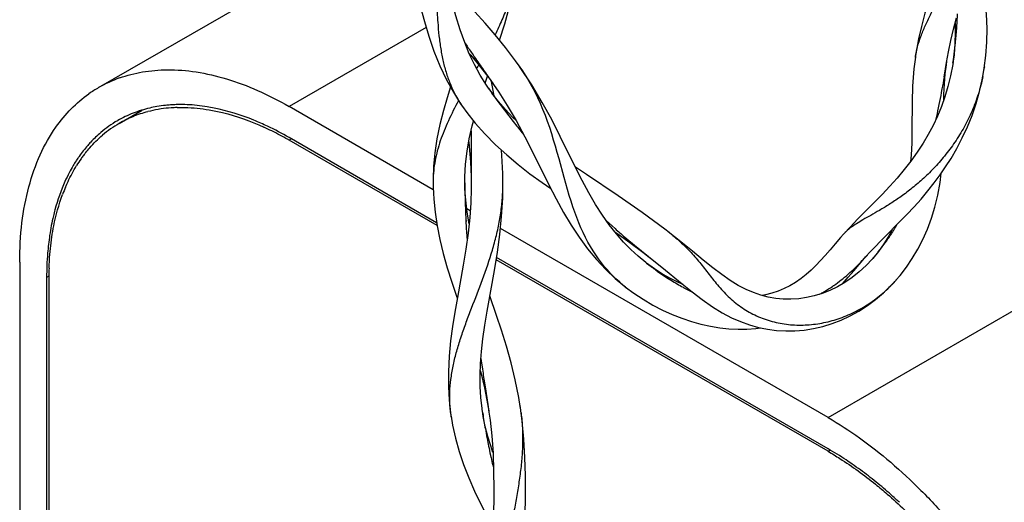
# Model space of a CAD drawing. Header units: millimetres. Extents: x 8.1 to 62.5, y 12.2 to 86.3.
# Tile 2 of 3: x 8.1 to 39.1, y 54.8 to 70. Entities that reach past the tile are written whole.
import ezdxf

# ---------------------------------------------------------------- set-up
doc = ezdxf.new("R2010")
doc.units = ezdxf.units.MM
doc.header["$LTSCALE"] = 6.406461
doc.layers.add('00_COMPONENTS', color=7, linetype='CONTINUOUS')

msp = doc.modelspace()

# ---------------------------------------------------------------- linework, layer by layer
at = {"layer": '00_COMPONENTS', "color": 7, "linetype": 'Continuous'}
for p, q in [((10.547, 67.88), (18.977, 72.747)), ((20.865, 69.779), (16.547, 67.286)), ((37.519, 69.914), (37.527, 69.63)), ((37.582, 69.903), (37.586, 69.979)), ((37.583, 69.903), (37.587, 69.978)), ((37.527, 69.63), (37.517, 69.265)), ((33.518, 57.488), (54.024, 69.327)), ((37.47, 68.76), (37.535, 69.302)), ((37.517, 69.265), (37.488, 68.919)), ((37.535, 69.302), (37.547, 69.441)), ((22.283, 68.994), (22.341, 68.908)), ((36.305, 69.059), (36.268, 68.827)), ((37.254, 68.67), (37.311, 69.011)), ((37.488, 68.917), (37.454, 68.654)), ((24.191, 67.968), (23.805, 68.549)), ((37.181, 68.211), (37.255, 68.671)), ((37.211, 68.311), (37.245, 68.601)), ((37.245, 68.601), (37.259, 68.702)), ((37.255, 68.671), (37.259, 68.702)), ((37.457, 68.672), (37.448, 68.613)), ((37.454, 68.654), (37.47, 68.76)), ((38.376, 68.13), (38.447, 68.536)), ((38.447, 68.536), (38.441, 68.496)), ((22.574, 68.529), (22.875, 68.132)), ((22.634, 68.482), (22.694, 68.395)), ((37.182, 68.21), (37.195, 68.292)), ((37.186, 68.002), (37.211, 68.311)), ((22.843, 67.832), (22.758, 67.956)), ((22.875, 68.132), (23.003, 67.952)), ((22.97, 67.794), (22.919, 68.069)), ((22.986, 67.975), (23.003, 67.952)), ((22.986, 67.975), (23.149, 67.739)), ((22.822, 67.862), (22.959, 67.669)), ((23.138, 67.444), (22.93, 67.71)), ((23.001, 67.62), (22.97, 67.794)), ((23.001, 67.61), (23.013, 67.594)), ((23.001, 67.609), (23.012, 67.593)), ((37.094, 67.722), (37.115, 67.84)), ((21.945, 67.374), (22.025, 67.258)), ((36.999, 67.243), (37.024, 67.353)), ((11.197, 66.755), (11.917, 67.17)), ((21.087, 64.665), (16.547, 67.286)), ((22.004, 67.288), (22.025, 67.258)), ((11.151, 66.843), (11.143, 66.839)), ((11.147, 66.841), (11.143, 66.839)), ((11.151, 66.843), (11.147, 66.841)), ((22.279, 66.524), (22.279, 66.412)), ((23.769, 66.604), (23.782, 66.588)), ((21.193, 63.624), (16.547, 66.306)), ((16.618, 66.265), (16.547, 66.225)), ((21.206, 63.535), (16.547, 66.225)), ((22.278, 65.865), (22.279, 65.806)), ((22.278, 65.806), (22.279, 65.262)), ((22.083, 65.068), (22.106, 65.472)), ((22.259, 65.545), (22.279, 65.068)), ((25.208, 65.051), (25.048, 65.637)), ((22.28, 65.262), (22.28, 65.202)), ((22.28, 65.202), (22.28, 64.915)), ((21.082, 65.004), (21.082, 64.873)), ((21.082, 64.905), (21.082, 64.873)), ((22.081, 64.881), (22.083, 65.068)), ((22.085, 64.696), (22.081, 64.917)), ((22.279, 65.068), (22.281, 64.886)), ((22.281, 64.915), (22.28, 64.698)), ((22.281, 64.915), (22.281, 64.886)), ((23.273, 64.395), (23.28, 64.921)), ((22.107, 64.333), (22.085, 64.696)), ((22.088, 64.376), (22.09, 64.284)), ((22.15, 63.959), (22.107, 64.333)), ((22.099, 64.025), (22.099, 64.011)), ((22.103, 64.025), (22.104, 64.011)), ((22.248, 63.995), (22.139, 64.058)), ((22.212, 63.59), (22.15, 63.959)), ((22.111, 63.75), (22.115, 63.665)), ((22.116, 63.749), (22.119, 63.664)), ((26.54, 63.684), (26.623, 63.608)), ((26.623, 63.608), (26.813, 63.439)), ((33.518, 57.488), (23.202, 63.444)), ((26.803, 63.335), (26.866, 63.292)), ((26.866, 63.292), (27.273, 63.002)), ((28.886, 63.026), (28.487, 63.34)), ((34.222, 63.501), (34.005, 63.265)), ((35.55, 63.428), (35.435, 63.211)), ((35.565, 63.36), (35.577, 63.379)), ((35.567, 63.358), (35.579, 63.377)), ((22.143, 63.179), (22.15, 63.089)), ((22.145, 63.179), (22.152, 63.088)), ((27.119, 63.171), (27.422, 62.914)), ((27.273, 63.002), (27.682, 62.698)), ((35.279, 62.96), (35.112, 62.724)), ((35.435, 63.211), (35.279, 62.96)), ((27.422, 62.914), (27.866, 62.557)), ((27.682, 62.698), (27.897, 62.533)), ((34.725, 62.57), (34.836, 62.694)), ((35.112, 62.724), (34.933, 62.504)), ((35.063, 62.662), (35.076, 62.679)), ((35.065, 62.66), (35.079, 62.677)), ((8.062, 62.387), (8.062, 37.892)), ((33.518, 56.427), (23.069, 62.459)), ((33.518, 56.508), (23.081, 62.534)), ((27.805, 62.351), (27.756, 62.389)), ((27.779, 62.371), (27.805, 62.351)), ((27.866, 62.557), (27.985, 62.465)), ((27.985, 62.465), (28.284, 62.226)), ((34.472, 62.303), (34.511, 62.345)), ((34.485, 62.317), (34.512, 62.344)), ((34.498, 62.307), (34.669, 62.507)), ((34.669, 62.507), (34.757, 62.606)), ((34.731, 62.577), (34.758, 62.606)), ((34.933, 62.504), (34.907, 62.474)), ((28.1, 62.132), (28.13, 62.111)), ((28.101, 62.134), (28.131, 62.112)), ((34.208, 62.054), (34.223, 62.068)), ((34.223, 62.068), (34.251, 62.093)), ((34.501, 62.076), (34.277, 61.9)), ((34.471, 62.302), (34.485, 62.317)), ((34.471, 62.302), (34.472, 62.303)), ((8.983, 61.939), (8.91, 61.897)), ((8.91, 61.897), (8.91, 37.402)), ((8.981, 61.856), (8.981, 37.361)), ((28.533, 61.841), (28.539, 61.837)), ((28.533, 61.841), (28.539, 61.837)), ((33.936, 61.828), (33.98, 61.862)), ((33.937, 61.826), (33.953, 61.839)), ((33.953, 61.839), (33.981, 61.861)), ((35.656, 61.812), (35.66, 61.816)), ((27.145, 61.598), (27.092, 61.64)), ((27.117, 61.62), (27.17, 61.579)), ((27.145, 61.598), (27.137, 61.604)), ((28.954, 61.592), (28.962, 61.587)), ((33.353, 61.429), (33.355, 61.431)), ((33.355, 61.431), (33.393, 61.453)), ((33.38, 61.445), (33.393, 61.453)), ((33.672, 61.631), (33.685, 61.64)), ((22.586, 59.35), (22.596, 59.279)), ((22.596, 59.279), (22.635, 59.016)), ((22.566, 58.97), (22.582, 58.911)), ((22.635, 59.016), (22.645, 58.948)), ((22.582, 58.911), (22.699, 58.422)), ((22.699, 58.422), (22.797, 57.924)), ((22.719, 58.458), (22.836, 57.691)), ((22.622, 57.772), (22.583, 58.121)), ((22.639, 57.657), (22.622, 57.772)), ((22.661, 57.523), (22.634, 57.689)), ((22.797, 57.924), (22.836, 57.691)), ((22.831, 57.723), (22.877, 57.404)), ((23.887, 57.381), (23.819, 57.877)), ((21.632, 57.634), (21.651, 57.501)), ((21.651, 57.501), (21.646, 57.536)), ((22.639, 57.657), (22.653, 57.566)), ((22.726, 57.203), (22.661, 57.523)), ((33.518, 56.427), (33.587, 56.467)), ((22.96, 55.989), (22.98, 55.902)), ((22.964, 55.99), (22.983, 55.902))]:
    msp.add_line(p, q, dxfattribs=at)
for points in [[(22.758, 67.956), (22.561, 68.273), (22.381, 68.605), (22.221, 68.944), (22.076, 69.299), (21.935, 69.697), (21.797, 70.146), (21.663, 70.639), (21.53, 71.179), (21.393, 71.751), (21.247, 72.35), (21.082, 72.98), (20.894, 73.628), (20.688, 74.276)], [(38.441, 68.496), (38.49, 68.895), (38.52, 69.314), (38.526, 69.743), (38.506, 70.199), (38.458, 70.684), (38.38, 71.189), (38.27, 71.714), (38.132, 72.25)], [(20.333, 71.883), (20.573, 70.884), (20.689, 70.416), (20.81, 69.962), (20.947, 69.503), (21.109, 69.031), (21.297, 68.563), (21.503, 68.127), (21.719, 67.733), (21.945, 67.374)], [(36.879, 71.357), (36.679, 70.637), (36.568, 70.228), (36.46, 69.806), (36.371, 69.412), (36.305, 69.059)], [(23.825, 68.521), (23.678, 68.725), (23.361, 69.144), (23.04, 69.539), (22.716, 69.913), (22.396, 70.265), (22.091, 70.588), (21.532, 71.169)], [(23.175, 69.373), (23.338, 69.889), (23.518, 70.546), (23.665, 71.195)], [(37.311, 69.011), (37.384, 69.364), (37.468, 69.719), (37.562, 70.077)], [(22.211, 68.97), (22.265, 68.907), (22.574, 68.529)], [(36.27, 68.843), (36.222, 68.468), (36.181, 67.931), (36.166, 67.43), (36.162, 66.542)], [(37.448, 68.613), (37.381, 68.255), (37.297, 67.912), (37.2, 67.589), (37.09, 67.284), (36.966, 66.984), (36.827, 66.692), (36.677, 66.409), (36.511, 66.126), (36.328, 65.845), (36.131, 65.569), (35.919, 65.297), (35.696, 65.032), (35.465, 64.773), (35.219, 64.514), (34.959, 64.25), (34.696, 63.988), (34.45, 63.739), (34.222, 63.501)], [(22.719, 68.018), (22.741, 68.085), (22.794, 68.238)], [(24.109, 68.078), (24.009, 68.243), (23.904, 68.405), (23.825, 68.521)], [(25.048, 65.637), (24.993, 65.835), (24.937, 66.033), (24.878, 66.23), (24.818, 66.427), (24.754, 66.622), (24.687, 66.814), (24.617, 67.005), (24.542, 67.192), (24.464, 67.376), (24.381, 67.557), (24.295, 67.734), (24.204, 67.908), (24.109, 68.078)], [(25.559, 65.387), (25.086, 66.346), (24.818, 66.873), (24.52, 67.416), (24.191, 67.968)], [(35.771, 63.649), (35.999, 63.882), (36.227, 64.125), (36.448, 64.372), (36.662, 64.627), (36.865, 64.884), (37.049, 65.135), (37.22, 65.383), (37.393, 65.653), (37.572, 65.96), (37.746, 66.294), (37.908, 66.643), (38.054, 67.005), (38.183, 67.379), (38.29, 67.756), (38.376, 68.13)], [(37.168, 67.501), (37.171, 67.66), (37.186, 68.002)], [(21.627, 67.901), (21.521, 67.561), (21.406, 67.157), (21.296, 66.717), (21.204, 66.264), (21.137, 65.823), (21.098, 65.406), (21.082, 65.004)], [(23.149, 67.739), (23.417, 67.319), (23.695, 66.846), (23.973, 66.33), (24.234, 65.817), (24.715, 64.838)], [(23.05, 67.541), (23.061, 67.527), (23.326, 67.169)], [(23.696, 66.845), (23.597, 66.939), (23.36, 67.188), (23.138, 67.444)], [(22.004, 67.288), (22.141, 67.096), (22.405, 66.761), (22.708, 66.421), (23.044, 66.083), (23.399, 65.76), (23.761, 65.458), (24.133, 65.17), (24.518, 64.888), (24.787, 64.7)], [(23.326, 67.169), (23.601, 66.815), (23.723, 66.663)], [(22.106, 65.472), (22.153, 65.876), (22.222, 66.272), (22.312, 66.672), (22.354, 66.827)], [(36.162, 66.542), (36.154, 66.138), (36.136, 65.749), (36.119, 65.553)], [(22.204, 66.169), (22.221, 66.024), (22.259, 65.545)], [(23.281, 64.886), (23.276, 65.176), (23.248, 65.743), (23.233, 65.91)], [(27.306, 62.782), (27.077, 63.016), (26.852, 63.273), (26.631, 63.556), (26.414, 63.864), (26.201, 64.199), (25.988, 64.564), (25.776, 64.96), (25.559, 65.387)], [(25.908, 65.144), (25.602, 65.351), (25.564, 65.378)], [(28.511, 63.322), (28.375, 63.427), (28.025, 63.69), (27.664, 63.952), (27.29, 64.214), (26.912, 64.472), (25.908, 65.144)], [(35.656, 61.812), (35.788, 61.967), (35.986, 62.225), (36.173, 62.5), (36.346, 62.792), (36.504, 63.098), (36.648, 63.423), (36.773, 63.764), (36.881, 64.119), (36.973, 64.495), (37.047, 64.895), (37.086, 65.188)], [(21.082, 64.905), (21.083, 64.747), (21.101, 64.363), (21.142, 63.956), (21.207, 63.53), (21.294, 63.095), (21.402, 62.655), (21.528, 62.207), (21.671, 61.751), (21.825, 61.285), (21.84, 61.241)], [(24.715, 64.838), (24.952, 64.378), (25.187, 63.951), (25.425, 63.551), (25.677, 63.17), (25.946, 62.805), (26.229, 62.463), (26.521, 62.151), (26.817, 61.871), (27.117, 61.62)], [(26.957, 61.754), (26.875, 61.827), (26.771, 61.926), (26.669, 62.03), (26.57, 62.137), (26.474, 62.249), (26.38, 62.365), (26.29, 62.486), (26.202, 62.612), (26.118, 62.742), (26.036, 62.877), (25.957, 63.018), (25.881, 63.163), (25.807, 63.313), (25.737, 63.467), (25.669, 63.626), (25.605, 63.79), (25.542, 63.958), (25.483, 64.131), (25.425, 64.307), (25.369, 64.488), (25.314, 64.672), (25.261, 64.86), (25.208, 65.051)], [(22.28, 64.698), (22.266, 64.255), (22.233, 63.786), (22.181, 63.296), (22.112, 62.798), (22.029, 62.288)], [(22.089, 64.376), (22.089, 64.331), (22.091, 64.284)], [(22.785, 60.84), (22.942, 61.714), (23.025, 62.185), (23.109, 62.703), (23.182, 63.254), (23.239, 63.821), (23.273, 64.395)], [(34.836, 62.694), (34.999, 62.868), (35.172, 63.047), (35.357, 63.235), (35.771, 63.649)], [(34.01, 63.27), (33.916, 63.164), (33.744, 62.964), (33.584, 62.774), (33.432, 62.597), (33.286, 62.432), (33.138, 62.275), (32.987, 62.127), (32.832, 61.99), (32.67, 61.864), (32.499, 61.748), (32.321, 61.643), (32.136, 61.551), (31.945, 61.473), (31.749, 61.408), (31.548, 61.355), (31.439, 61.334)], [(34.277, 61.9), (34.049, 61.745), (33.813, 61.609), (33.573, 61.493), (33.33, 61.398), (33.085, 61.323), (32.84, 61.267), (32.596, 61.232), (32.352, 61.216), (32.11, 61.219), (31.872, 61.242), (31.635, 61.284), (31.402, 61.344), (31.172, 61.423), (30.938, 61.524), (30.693, 61.652), (30.439, 61.808), (30.175, 61.991), (29.895, 62.205), (29.59, 62.451), (29.255, 62.726), (28.886, 63.026)], [(27.779, 62.371), (27.538, 62.569), (27.306, 62.782)], [(28.308, 62.009), (28.055, 62.171), (27.802, 62.353)], [(34.911, 62.479), (34.718, 62.275), (34.501, 62.076)], [(22.029, 62.288), (21.845, 61.27), (21.765, 60.806), (21.695, 60.36), (21.634, 59.904), (21.588, 59.421), (21.563, 58.931), (21.563, 58.466), (21.587, 58.037), (21.632, 57.634)], [(28.284, 62.226), (28.93, 61.699), (29.245, 61.444), (29.559, 61.203), (29.879, 60.979), (30.19, 60.788), (30.481, 60.634), (30.762, 60.51), (31.044, 60.408), (31.328, 60.328), (31.611, 60.27), (31.897, 60.233), (32.187, 60.216), (32.476, 60.221), (32.768, 60.246), (33.062, 60.293), (33.354, 60.361), (33.644, 60.449), (33.931, 60.559), (34.214, 60.691), (34.49, 60.843), (34.758, 61.016), (35.017, 61.207), (35.265, 61.417), (35.502, 61.646), (35.66, 61.816)], [(33.971, 61.7), (33.975, 61.704), (34.158, 61.908), (34.331, 62.109), (34.498, 62.307)], [(34.208, 62.055), (34.246, 62.088), (34.251, 62.093)], [(28.96, 61.675), (28.812, 61.74), (28.561, 61.865), (28.308, 62.009)], [(27.145, 61.598), (27.402, 61.407), (27.693, 61.213), (27.997, 61.034), (28.303, 60.875), (28.608, 60.736), (28.913, 60.616), (29.217, 60.514), (29.518, 60.431), (29.814, 60.366), (30.109, 60.319), (30.4, 60.288), (30.686, 60.274), (30.966, 60.276), (31.24, 60.295), (31.393, 60.315)], [(23.824, 57.842), (23.778, 58.117), (23.667, 58.678), (23.535, 59.218), (23.389, 59.74), (23.234, 60.239), (23.079, 60.707), (22.87, 61.318)], [(22.583, 58.121), (22.563, 58.473), (22.56, 58.827), (22.574, 59.187), (22.604, 59.565), (22.65, 59.972), (22.712, 60.401), (22.785, 60.84)], [(21.646, 57.536), (21.694, 57.254), (21.786, 56.837), (21.902, 56.421), (22.04, 56.008), (22.203, 55.593), (22.387, 55.174), (22.589, 54.757), (22.801, 54.347), (22.982, 54.013)], [(22.877, 57.404), (22.931, 56.91), (22.968, 56.371), (22.987, 55.803), (22.991, 55.248)], [(23.99, 55.141), (23.988, 55.667), (23.975, 56.234), (23.942, 56.81), (23.887, 57.381)], [(22.966, 56.392), (22.895, 56.596), (22.804, 56.896), (22.726, 57.203)], [(22.991, 55.248), (22.982, 54.204), (22.982, 53.719), (22.99, 53.279), (23.008, 52.867), (23.039, 52.451), (23.088, 52.017), (23.16, 51.585), (23.252, 51.173), (23.362, 50.789), (23.49, 50.427)], [(24.299, 51.144), (24.206, 51.481), (24.132, 51.827), (24.074, 52.186), (24.032, 52.566), (24.003, 52.976), (23.987, 53.409), (23.982, 53.847), (23.983, 54.267), (23.99, 55.141)]]:
    msp.add_lwpolyline(points, dxfattribs=at)
for centre, radius, start, end in [((21.831, 70.84), 15.78, 356.8701, 357.6784), ((22.931, 70.772), 14.678, 354.7947, 356.6041), ((88.604, 114.2), 80.262, 214.01731, 214.27886), ((101.684, 123.113), 96.091, 214.33981, 214.64795), ((38.88, 68.454), 2.639, 171.1451, 171.5183), ((-15.131, 90.077), 43.352, 330.1069, 330.2905), ((113.914, 131.564), 110.956, 214.70227, 214.96632), ((32.991, 69.326), 5.512, 348.5698, 351.3393), ((12.561, 64.39), 4.029, 109.6523, 119.989), ((11.987, 72.406), 25.542, 349.6984, 350.5441), ((12.554, 64.406), 4.012, 120.0064, 125.1774), ((40.158, 79.948), 21.134, 215.523, 215.7216), ((14.775, 71.889), 22.706, 348.4773, 349.4224), ((13.1, 63.15), 4.196, 96.1081, 99.8053), ((13.113, 63.029), 4.318, 95.1056, 96.1146), ((13.123, 62.91), 4.437, 92.8628, 95.0973), ((13.13, 62.752), 4.595, 90.6726, 92.8562), ((13.131, 62.519), 4.828, 87.6184, 90.6532), ((25.068, 69.387), 3.714, 214.2211, 214.4188), ((40.088, 79.897), 21.046, 215.7753, 215.9509), ((13.033, 63.542), 3.701, 104.6392, 112.4177), ((13.088, 63.343), 3.908, 99.7946, 104.6792), ((13.069, 63.334), 4.009, 99.8228, 103.1697), ((13.119, 63.181), 4.073, 98.5497, 99.8266), ((13.138, 63.045), 4.21, 94.1921, 98.5405), ((13.157, 62.819), 4.436, 91.77, 94.2215), ((17.111, 71.403), 20.32, 347.1745, 348.1837), ((12.961, 63.701), 3.627, 120.0833, 130.3486), ((13.006, 63.626), 3.614, 120.0411, 130.3188), ((12.987, 63.654), 3.58, 112.4113, 119.995), ((13.066, 63.573), 3.792, 130.3122, 136.8582), ((12.038, 58.484), 8.957, 61.9217, 65.4998), ((11.736, 57.981), 9.616, 59.9761, 64.5564), ((11.691, 57.819), 9.707, 60.2167, 61.9639), ((230.654, 66.109), 208.376, 179.9169, 180.06709), ((41.576, 81.034), 22.919, 218.83, 219.0177), ((41.666, 81.106), 23.035, 219.0692, 219.2277), ((41.776, 81.196), 23.177, 219.2279, 219.6526), ((11.54, 57.551), 10.015, 60.0004, 60.2271), ((13.482, 63.188), 4.263, 143.1141, 144.8963), ((13.394, 63.254), 4.153, 141.453, 143.1114), ((13.674, 63.093), 4.568, 147.1385, 149.3351), ((13.559, 63.168), 4.431, 145.3973, 147.141), ((13.628, 63.087), 4.44, 144.9158, 148.2266), ((13.505, 63.205), 4.366, 144.8947, 145.3957), ((13.857, 62.985), 4.781, 149.3328, 152.3977), ((24.842, 64.892), 3.76, 179.0182, 179.3119), ((24.837, 64.892), 3.756, 179.3119, 179.8011), ((47.689, 64.984), 25.608, 180.2314, 180.8333), ((16.884, 64.859), 6.396, 358.114, 0.2391), ((14.66, 62.568), 5.597, 157.093, 159.6267), ((47.636, 64.984), 25.555, 180.8333, 181.3612), ((48.22, 65), 26.139, 181.57, 182.1374), ((49.184, 65.036), 27.104, 182.1683, 182.7211), ((50.932, 65.125), 28.855, 182.9003, 183.8666), ((29.246, 67.361), 7.482, 328.1092, 329.6314), ((43.518, 82.247), 25.156, 228.3885, 229.3153), ((24.821, 58.573), 6.014, 51.4458, 52.1496), ((24.882, 58.651), 5.915, 51.2004, 51.4442), ((34.932, 62.44), 1.241, 136.7964, 137.9917), ((35.013, 62.362), 1.353, 132.6347, 136.7289), ((29.37, 67.281), 7.335, 324.7298, 327.3967), ((29.295, 67.33), 7.424, 327.3902, 327.6574), ((29.277, 67.342), 7.446, 327.8264, 328.1087), ((17.213, 62.003), 8.298, 171.5222, 175.422), ((29.752, 67.001), 6.86, 321.225, 323.9378), ((29.474, 67.208), 7.208, 323.9113, 324.2671), ((29.44, 67.232), 7.249, 324.2669, 324.4377), ((29.429, 67.24), 7.263, 324.4377, 324.7276), ((18.315, 61.909), 9.405, 175.3929, 180.0758), ((30.106, 66.716), 6.406, 320.2121, 320.7192), ((29.976, 66.823), 6.575, 320.9071, 321.2154), ((34.085, 70.502), 10.289, 232.3868, 234.4288), ((29.315, 67.462), 7.294, 315.4373, 317.3787), ((29.106, 67.656), 7.579, 317.3698, 317.8518), ((30.435, 66.436), 5.975, 318.581, 318.8712), ((30.366, 66.497), 6.066, 318.8718, 319.3855), ((30.241, 66.603), 6.23, 319.387, 320.2135), ((18.723, 61.859), 9.742, 178.0407, 179.4961), ((33.786, 70.087), 9.778, 234.6617, 234.8218), ((33.496, 69.671), 9.271, 234.8074, 237.6326), ((30.388, 66.327), 5.732, 308.8166, 311.8029), ((29.828, 66.949), 6.569, 312.3307, 314.9797), ((18.958, 61.856), 9.977, 179.4942, 180.0006), ((29.887, 65.099), 4.447, 228.7877, 231.0557), ((33.098, 69.056), 8.538, 237.7275, 237.8576), ((33.068, 69.009), 8.483, 237.8576, 238.0251), ((32.818, 68.604), 8.007, 238.0086, 241.1444), ((30.719, 65.908), 5.198, 305.0061, 308.2535), ((32.433, 64.666), 4.306, 316.1665, 318.4711), ((32.514, 68.066), 7.389, 241.2693, 241.4169), ((32.492, 68.026), 7.343, 241.4168, 241.5954), ((32.364, 67.786), 7.071, 241.5878, 243.8814), ((31.188, 65.189), 4.339, 298.3619, 299.9468), ((31.123, 65.301), 4.469, 300.5416, 300.792), ((31.034, 65.449), 4.641, 300.8049, 304.3973), ((30.88, 65.679), 4.917, 304.3573, 304.5902), ((30.846, 65.729), 4.978, 304.7694, 304.9934), ((32.445, 64.656), 4.29, 313.535, 314.6127), ((32.458, 64.642), 4.271, 314.6125, 315.9664), ((32.468, 64.633), 4.257, 315.967, 316.162), ((215.369, 87.61), 194.844, 188.45917, 188.60472), ((17.6, 56.877), 6.299, 6.906, 8.8184), ((25.533, 58.107), 3.929, 187.4796, 187.9488), ((25.527, 58.106), 3.922, 187.9489, 188.3606), ((45.308, 61.17), 22.94, 189.0392, 190.3022), ((46.01, 61.298), 23.653, 190.3011, 191.0377), ((46.574, 61.407), 24.228, 191.0372, 191.6248), ((47.163, 61.529), 24.83, 191.6253, 192.3175), ((47.782, 61.664), 25.463, 192.317, 192.8776), ((27.412, 46.119), 12.053, 53.7487, 55.2631), ((26.934, 45.476), 12.854, 50.9475, 53.7226), ((26.303, 44.704), 13.852, 48.4149, 50.9348), ((25.946, 44.299), 14.392, 47.7008, 48.4203), ((25.802, 44.142), 14.604, 47.1064, 47.7006), ((25.718, 44.05), 14.729, 46.9891, 47.1071)]:
    msp.add_arc(centre, radius, start, end, dxfattribs=at)
for points, knots in [([(36.273, 68.86), (36.289, 68.964), (36.335, 69.177), (36.441, 69.497), (36.581, 69.832), (36.747, 70.184), (36.935, 70.558), (37.138, 70.953), (37.347, 71.372), (37.554, 71.813), (37.752, 72.274), (37.934, 72.754), (38.093, 73.249), (38.222, 73.756), (38.315, 74.27), (38.369, 74.788), (38.378, 75.306), (38.353, 75.65), (38.333, 75.82)], [0, 0, 0, 0, 0.042855, 0.088399, 0.137499, 0.190459, 0.247308, 0.307852, 0.371579, 0.437936, 0.506365, 0.576227, 0.646955, 0.71806, 0.789137, 0.859906, 0.930203, 1, 1, 1, 1]), ([(20.759, 74.052), (20.804, 73.903), (20.885, 73.602), (20.982, 73.144), (21.055, 72.682), (21.106, 72.217), (21.141, 71.753), (21.172, 71.14), (21.193, 70.536), (21.226, 69.943), (21.263, 69.515), (21.318, 69.102), (21.394, 68.703), (21.497, 68.323), (21.673, 67.843), (21.855, 67.506), (21.997, 67.298)], [0, 0, 0, 0, 0.067402, 0.134822, 0.202289, 0.269744, 0.337031, 0.403899, 0.535031, 0.598675, 0.66064, 0.720772, 0.779107, 0.835805, 0.891176, 1, 1, 1, 1]), ([(23.714, 71.473), (23.647, 71.14), (23.506, 70.645), (23.255, 70.01), (23.11, 69.7), (23.034, 69.546)], [0, 0, 0, 0, 0.498721, 0.749128, 1, 1, 1, 1]), ([(11.206, 68.185), (11.441, 68.269), (11.937, 68.397), (12.447, 68.44), (12.707, 68.442)], [0, 0, 0, 0, 0.490152, 1, 1, 1, 1]), ([(12.707, 68.442), (13.012, 68.445), (13.644, 68.395), (14.601, 68.172), (15.583, 67.802), (16.225, 67.472), (16.547, 67.286)], [0, 0, 0, 0, 0.225761, 0.466873, 0.724884, 1, 1, 1, 1]), ([(38.394, 68.234), (38.357, 68.047), (38.262, 67.678), (38.063, 67.144), (37.814, 66.636), (37.523, 66.162), (37.2, 65.727), (36.854, 65.336), (36.496, 64.99), (36.138, 64.687), (35.79, 64.427), (35.458, 64.207), (35.151, 64.021), (34.874, 63.863), (34.63, 63.726), (34.368, 63.569), (34.193, 63.447), (34.096, 63.357)], [0, 0, 0, 0, 0.084708, 0.169491, 0.253724, 0.336619, 0.417273, 0.494955, 0.56913, 0.63908, 0.703928, 0.763076, 0.816398, 0.863818, 0.905352, 0.941301, 1, 1, 1, 1]), ([(9.2, 66.632), (9.345, 66.838), (9.663, 67.222), (10.043, 67.545), (10.242, 67.685)], [0, 0, 0, 0, 0.507641, 1, 1, 1, 1]), ([(14.183, 67.238), (14.111, 67.253), (13.83, 67.304), (13.544, 67.334), (13.332, 67.343)], [0, 0, 0, 0, 0.256385, 1, 1, 1, 1]), ([(21.884, 67.471), (21.77, 67.262), (21.609, 66.948), (21.423, 66.522), (21.306, 66.209), (21.211, 65.896), (21.118, 65.481), (21.086, 65.165), (21.082, 64.956)], [0, 0, 0, 0, 0.268012, 0.396822, 0.522325, 0.644806, 0.764752, 1, 1, 1, 1]), ([(12.156, 67.238), (11.979, 67.196), (11.633, 67.089), (11.306, 66.933), (11.151, 66.843)], [0, 0, 0, 0, 0.503635, 1, 1, 1, 1]), ([(13.02, 67.254), (13.102, 67.256), (13.439, 67.257), (13.776, 67.223), (14.028, 67.181)], [0, 0, 0, 0, 0.243007, 1, 1, 1, 1]), ([(14.028, 67.181), (14.169, 67.157), (14.761, 67.033), (15.333, 66.826), (15.752, 66.635)], [0, 0, 0, 0, 0.237745, 1, 1, 1, 1]), ([(15.867, 66.664), (15.726, 66.731), (15.183, 66.971), (14.612, 67.152), (14.183, 67.238)], [0, 0, 0, 0, 0.262422, 1, 1, 1, 1]), ([(8.062, 62.387), (8.062, 62.8), (8.105, 63.599), (8.317, 64.738), (8.671, 65.756), (9.009, 66.361), (9.2, 66.632)], [0, 0, 0, 0, 0.278077, 0.536752, 0.77661, 1, 1, 1, 1]), ([(10.146, 65.842), (10.186, 65.891), (10.346, 66.084), (10.525, 66.261), (10.668, 66.382)], [0, 0, 0, 0, 0.253722, 1, 1, 1, 1]), ([(10.299, 66.166), (10.267, 66.131), (10.137, 65.988), (10.017, 65.835), (9.933, 65.715)], [0, 0, 0, 0, 0.246959, 1, 1, 1, 1]), ([(9.62, 65.2), (9.573, 65.111), (9.391, 64.735), (9.254, 64.339), (9.172, 64.034)], [0, 0, 0, 0, 0.241272, 1, 1, 1, 1]), ([(9.504, 64.746), (9.53, 64.806), (9.633, 65.039), (9.754, 65.264), (9.853, 65.425)], [0, 0, 0, 0, 0.255636, 1, 1, 1, 1]), ([(9.075, 63.173), (9.093, 63.292), (9.171, 63.747), (9.294, 64.196), (9.413, 64.516)], [0, 0, 0, 0, 0.260101, 1, 1, 1, 1]), ([(21.638, 57.596), (21.621, 57.725), (21.599, 57.989), (21.606, 58.389), (21.651, 58.798), (21.729, 59.213), (21.838, 59.635), (21.972, 60.064), (22.127, 60.498), (22.351, 61.09), (22.644, 61.838), (22.909, 62.601), (23.079, 63.224), (23.179, 63.696), (23.249, 64.171), (23.272, 64.489), (23.277, 64.649)], [0, 0, 0, 0, 0.053675, 0.108314, 0.16438, 0.222177, 0.281849, 0.343407, 0.406676, 0.471351, 0.60344, 0.736617, 0.802888, 0.868818, 0.934464, 1, 1, 1, 1]), ([(9.172, 64.034), (9.154, 63.969), (9.087, 63.702), (9.036, 63.432), (9.005, 63.226)], [0, 0, 0, 0, 0.244403, 1, 1, 1, 1]), ([(28.589, 63.261), (28.715, 63.159), (28.956, 62.948), (29.288, 62.603), (29.593, 62.235), (29.835, 61.917), (30.039, 61.665), (30.202, 61.479), (30.377, 61.3), (30.565, 61.131), (30.767, 60.976), (30.983, 60.837), (31.21, 60.717), (31.528, 60.58), (31.946, 60.457), (32.468, 60.393), (32.997, 60.407), (33.524, 60.496), (34.037, 60.659), (34.527, 60.891), (34.987, 61.186), (35.267, 61.42), (35.4, 61.546)], [0, 0, 0, 0, 0.059088, 0.117058, 0.174886, 0.233364, 0.263123, 0.293241, 0.323709, 0.354496, 0.385518, 0.41672, 0.448064, 0.479542, 0.542816, 0.606584, 0.67087, 0.735697, 0.801054, 0.866954, 0.933296, 1, 1, 1, 1]), ([(8.987, 62.192), (8.99, 62.276), (9.005, 62.604), (9.039, 62.931), (9.075, 63.173)], [0, 0, 0, 0, 0.256004, 1, 1, 1, 1]), ([(23.853, 57.634), (23.872, 57.476), (23.898, 57.157), (23.903, 56.675), (23.877, 56.19), (23.824, 55.703), (23.75, 55.217), (23.664, 54.732), (23.57, 54.251), (23.447, 53.621), (23.339, 53.002), (23.273, 52.393), (23.25, 51.954), (23.259, 51.53), (23.304, 51.121), (23.387, 50.728), (23.47, 50.478), (23.518, 50.356)], [0, 0, 0, 0, 0.065006, 0.130393, 0.196323, 0.262811, 0.329717, 0.396763, 0.46357, 0.529684, 0.658119, 0.719723, 0.779333, 0.836909, 0.892621, 0.946824, 1, 1, 1, 1]), ([(33.518, 57.488), (33.859, 57.291), (34.539, 56.85), (35.517, 56.082), (36.467, 55.199), (37.065, 54.551), (37.357, 54.212)], [0, 0, 0, 0, 0.233252, 0.478798, 0.734976, 1, 1, 1, 1]), ([(34.28, 56.024), (34.217, 56.068), (33.968, 56.237), (33.712, 56.396), (33.518, 56.508)], [0, 0, 0, 0, 0.254542, 1, 1, 1, 1]), ([(33.518, 56.427), (33.645, 56.354), (34.164, 56.038), (34.656, 55.68), (35.014, 55.39)], [0, 0, 0, 0, 0.241547, 1, 1, 1, 1]), ([(35.014, 55.39), (35.138, 55.29), (35.64, 54.867), (36.112, 54.41), (36.452, 54.049)], [0, 0, 0, 0, 0.243893, 1, 1, 1, 1])]:
    msp.add_open_spline(points, degree=3, knots=knots, dxfattribs=at)

doc.saveas('drawing.dxf')
